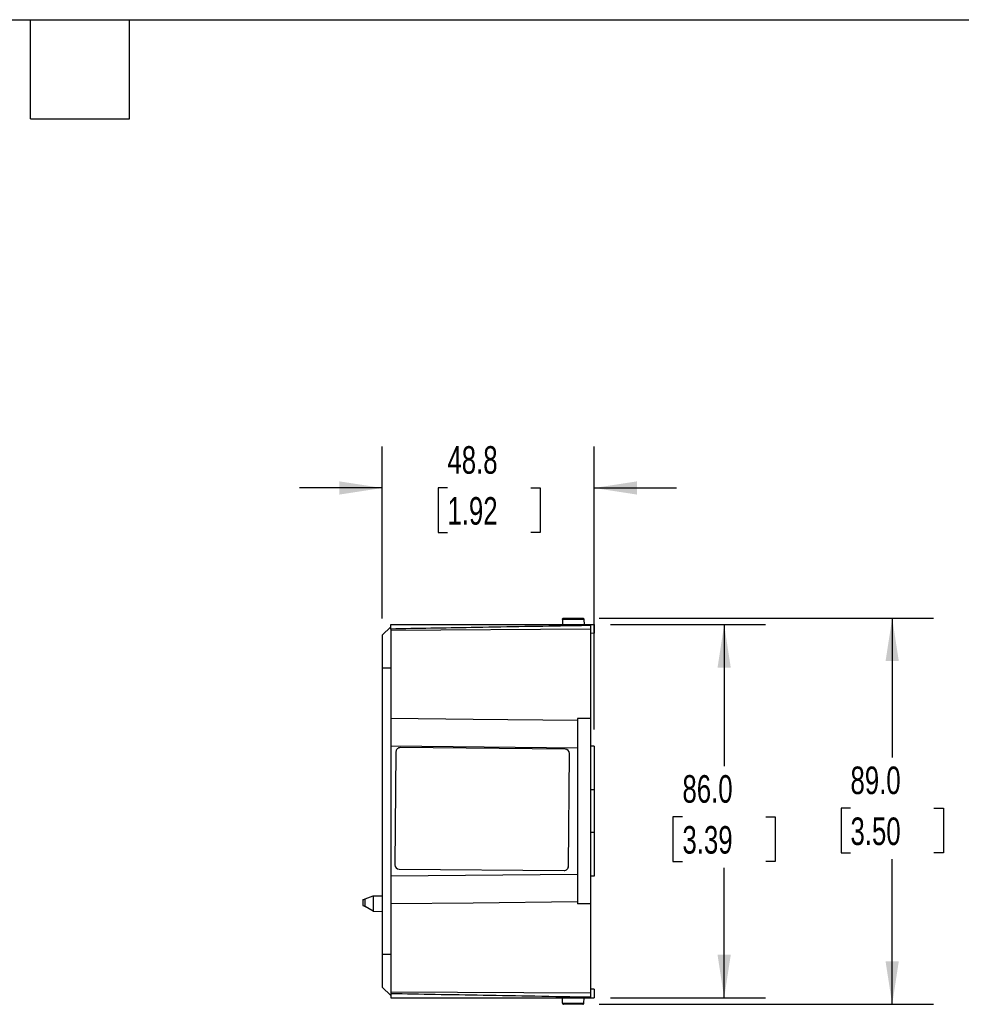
# Model space of a CAD drawing. Header units: millimetres. Extents: x 19 to 819, y 19 to 629.
# Tile 13 of 17: x 405 to 622, y 402 to 629. Entities that reach past the tile are written whole.
import ezdxf

# ---------------------------------------------------------------- set-up
doc = ezdxf.new("R2010")
doc.units = ezdxf.units.MM
doc.header["$LTSCALE"] = 3
doc.linetypes.add('SLD-Solid', pattern=[0])
doc.layers.add('DIMENSIONS', color=140, linetype='SLD-Solid', lineweight=25)
doc.layers.add('TEXT', color=140, linetype='SLD-Solid', lineweight=25)
doc.styles.add('SLDTEXTSTYLE0', font='TXT', dxfattribs={"width": 0.7})
doc.dimstyles.new('SLDDIMSTYLE2', dxfattribs={"dimtxt": 6.474023, "dimasz": 9.906, "dimexe": 0, "dimexo": 0.0625, "dimgap": 1.618506, "dimtad": 0, "dimtih": 1, "dimtoh": 1, "dimdec": 1, "dimrnd": 1e-09, "dimzin": 4, "dimdsep": 46, "dimtxsty": 'SLDTEXTSTYLE0', "dimsah": 1, "dimcen": 0.09, "dimadec": 0, "dimazin": 1, "dimtfac": 1, "dimtdec": 1, "dimtofl": 0, "dimtmove": 0, "dimatfit": 3, "dimfxl": 0, "dimfrac": 2, "dimtolj": 1, "dimtzin": 12, "dimarcsym": 0})
doc.dimstyles.new('SLDDIMSTYLE5', dxfattribs={"dimtxt": 6.474023, "dimasz": 9.906, "dimexe": 0, "dimexo": 0.0625, "dimgap": 1.618506, "dimtad": 0, "dimtih": 1, "dimtoh": 1, "dimdec": 1, "dimrnd": 1e-09, "dimzin": 12, "dimdsep": 46, "dimtxsty": 'SLDTEXTSTYLE0', "dimsah": 1, "dimcen": 0.09, "dimadec": 0, "dimazin": 3, "dimtfac": 1, "dimtdec": 1, "dimtmove": 0, "dimatfit": 0, "dimfxl": 0, "dimfrac": 2, "dimtolj": 1, "dimtzin": 12, "dimarcsym": 0})

# ---------------------------------------------------------------- blocks, each defined once
blk = doc.blocks.new('_D_9')
at = {"layer": 'DIMENSIONS'}
for p, q in [((541.37, 489.22), (577.08, 489.22)), ((567.56, 489.22), (567.56, 456.64)), ((557.94, 444.9), (555.76, 444.9)), ((555.76, 444.9), (555.76, 434.61)), ((577.17, 444.9), (579.35, 444.9)), ((579.35, 444.9), (579.35, 434.61)), ((555.76, 434.61), (557.94, 434.61)), ((579.35, 434.61), (577.17, 434.61)), ((567.56, 403.22), (567.56, 433.16)), ((541.37, 403.22), (577.08, 403.22))]:
    blk.add_line(p, q, dxfattribs=at)
for points in [[(567.56, 489.22), (566.03, 479.32), (569.08, 479.32)], [(567.56, 403.22), (569.08, 413.13), (566.03, 413.13)]]:
    blk.add_solid(points, dxfattribs=at)
at = {"layer": 'DIMENSIONS', "char_height": 6.35, "attachment_point": 1, "style": 'SLDTEXTSTYLE0'}
for s, insert in [('86.0', (557.94, 454.54)), ('3.39', (557.94, 442.8))]:
    blk.add_mtext(s, dxfattribs=dict(at, insert=insert))
blk = doc.blocks.new('_D_10')
at = {"layer": 'DIMENSIONS'}
for p, q in [((538.76, 490.72), (615.81, 490.72)), ((606.29, 490.72), (606.29, 458.63)), ((596.67, 446.89), (594.49, 446.89)), ((594.49, 446.89), (594.49, 436.6)), ((615.9, 446.89), (618.08, 446.89)), ((618.08, 446.89), (618.08, 436.6)), ((594.49, 436.6), (596.67, 436.6)), ((618.08, 436.6), (615.9, 436.6)), ((606.29, 401.72), (606.29, 435.15)), ((538.76, 401.72), (615.81, 401.72))]:
    blk.add_line(p, q, dxfattribs=at)
for points in [[(606.29, 490.72), (604.76, 480.82), (607.81, 480.82)], [(606.29, 401.72), (607.81, 411.63), (604.76, 411.63)]]:
    blk.add_solid(points, dxfattribs=at)
at = {"layer": 'DIMENSIONS', "char_height": 6.35, "attachment_point": 1, "style": 'SLDTEXTSTYLE0'}
for s, insert in [('89.0', (596.67, 456.52)), ('3.50', (596.67, 444.78))]:
    blk.add_mtext(s, dxfattribs=dict(at, insert=insert))
blk = doc.blocks.new('_D_11')
at = {"layer": 'DIMENSIONS'}
for p, q in [((488.76, 490.61), (488.76, 530.25)), ((537.56, 465.03), (537.56, 530.25)), ((488.76, 520.72), (469.71, 520.72)), ((503.77, 520.72), (501.6, 520.72)), ((501.6, 520.72), (501.6, 510.43)), ((523.01, 520.72), (525.18, 520.72)), ((525.18, 520.72), (525.18, 510.43)), ((537.56, 520.72), (556.61, 520.72)), ((501.6, 510.43), (503.77, 510.43)), ((525.18, 510.43), (523.01, 510.43))]:
    blk.add_line(p, q, dxfattribs=at)
for points in [[(488.76, 520.72), (478.85, 522.25), (478.85, 519.2)], [(537.56, 520.72), (547.46, 519.2), (547.46, 522.25)]]:
    blk.add_solid(points, dxfattribs=at)
at = {"layer": 'DIMENSIONS', "char_height": 6.35, "attachment_point": 1, "style": 'SLDTEXTSTYLE0'}
for s, insert in [('48.8', (503.77, 530.36)), ('1.92', (503.77, 518.62))]:
    blk.add_mtext(s, dxfattribs=dict(at, insert=insert))

msp = doc.modelspace()

# ---------------------------------------------------------------- linework, layer by layer
for p, q in [((530.26, 490.42), (530.26, 489.22)), ((535.25, 490.42), (530.26, 490.42)), ((530.56, 490.72), (534.95, 490.72)), ((535.25, 490.42), (535.26, 489.22)), ((490.76, 488.73), (488.76, 486.8)), ((490.76, 489.22), (536.76, 489.22)), ((490.76, 488.22), (490.76, 489.22)), ((490.76, 488.22), (490.76, 487.9)), ((536.76, 488.17), (490.76, 487.9)), ((490.76, 487.9), (490.76, 467.57)), ((536.76, 489.03), (536.76, 489.22)), ((536.76, 489.22), (537.56, 489.22)), ((536.76, 489.03), (536.76, 488.17)), ((536.76, 488.17), (536.76, 467.57)), ((537.56, 489.22), (537.56, 487.23)), ((488.76, 486.8), (488.76, 479.22)), ((537.56, 487.23), (536.76, 487.22)), ((488.76, 479.22), (488.76, 413.22)), ((490.76, 479.22), (488.76, 479.22)), ((490.76, 467.57), (490.76, 461.22)), ((536.76, 467.57), (533.76, 467.57)), ((533.76, 467.57), (533.76, 424.87)), ((536.76, 467.57), (536.76, 424.87)), ((533.76, 460.79), (490.76, 461.22)), ((490.76, 461.22), (490.76, 431.22)), ((530.9, 460.55), (492.91, 460.88)), ((492.91, 460.88), (492.91, 460.88)), ((530.9, 460.55), (492.91, 460.88)), ((537.56, 461.22), (536.76, 461.22)), ((537.56, 461.22), (537.56, 451.12)), ((491.9, 459.89), (491.67, 433.89)), ((530.9, 460.55), (530.9, 460.55)), ((531.66, 433.54), (531.89, 459.54)), ((531.67, 433.54), (531.89, 459.54)), ((531.89, 459.54), (531.89, 459.54)), ((537.56, 451.12), (536.76, 451.12)), ((537.56, 451.12), (537.56, 441.33)), ((537.56, 441.33), (536.76, 441.32)), ((537.56, 441.33), (537.56, 431.23)), ((531.66, 433.54), (531.67, 433.54)), ((533.76, 431.66), (490.76, 431.22)), ((490.76, 431.22), (490.76, 424.87)), ((492.66, 432.88), (530.66, 432.55)), ((530.66, 432.55), (530.66, 432.55)), ((537.56, 431.23), (536.76, 431.22)), ((484.78, 426), (486.66, 426.69)), ((486.69, 426.69), (486.66, 426.69)), ((486.69, 426.69), (488.76, 426.71)), ((486.69, 426.69), (486.69, 423.16)), ((484.28, 425.83), (484.28, 424.54)), ((484.78, 424.26), (484.78, 426)), ((490.76, 424.87), (490.76, 404.54)), ((536.76, 424.87), (533.76, 424.87)), ((536.76, 424.87), (536.76, 404.27)), ((486.69, 423.16), (484.78, 424.26)), ((486.69, 423.16), (488.76, 423.14)), ((488.76, 413.22), (488.76, 405.65)), ((490.76, 413.22), (488.76, 413.22)), ((490.76, 403.72), (488.76, 405.65)), ((536.76, 404.27), (490.76, 404.54)), ((490.76, 404.54), (490.76, 404.22)), ((490.76, 404.22), (490.76, 403.22)), ((537.56, 405.22), (536.76, 405.22)), ((536.76, 404.27), (536.76, 403.42)), ((537.56, 405.22), (537.56, 403.22)), ((490.76, 403.22), (536.76, 403.22)), ((530.26, 402.02), (530.26, 403.22)), ((530.26, 402.02), (535.25, 402.02)), ((534.95, 401.72), (530.56, 401.72)), ((535.25, 402.02), (535.26, 403.22)), ((536.76, 403.42), (536.76, 403.22)), ((536.76, 403.22), (537.56, 403.22))]:
    msp.add_line(p, q)
at = {"flags": 128}
for points in [[(533.76, 467.14), (509.68, 467.38), (490.76, 467.57)], [(533.76, 425.31), (509.68, 425.06), (490.76, 424.87)]]:
    msp.add_lwpolyline(points, dxfattribs=at)
for centre, start, end in [((492.9, 459.88), 89.5039, 179.5041), ((530.89, 459.55), 359.4954, 89.4952), ((530.89, 459.55), 359.4954, 89.4952), ((492.67, 433.88), 179.4954, 269.4952), ((530.66, 433.55), 269.5039, 359.5041), ((530.67, 433.55), 269.5039, 359.5041)]:
    msp.add_arc(centre, 1, start, end)
for points, knots in [([(530.26, 490.42), (530.26, 490.46), (530.27, 490.5), (530.3, 490.57), (530.32, 490.61), (530.41, 490.69), (530.49, 490.72), (530.56, 490.72)], [0, 0, 0, 0, 0.25, 0.25, 0.5, 0.5, 1, 1, 1, 1]), ([(534.95, 490.72), (535.02, 490.72), (535.1, 490.69), (535.19, 490.61), (535.21, 490.57), (535.24, 490.5), (535.25, 490.46), (535.25, 490.42)], [0, 0, 0, 0, 0.5, 0.5, 0.75, 0.75, 1, 1, 1, 1]), ([(536.76, 489.03), (534.92, 488.99), (533.08, 488.96), (531.25, 488.93), (523.9, 488.8), (516.56, 488.67), (509.21, 488.54), (503.06, 488.44), (496.91, 488.33), (490.76, 488.22)], [0, 0, 0, 0, 0.00550971, 0.00550971, 0.00550971, 0.02754854, 0.02754854, 0.02754854, 0.04600888, 0.04600888, 0.04600888, 0.04600888]), ([(484.29, 425.83), (484.29, 425.83), (484.29, 425.83), (484.47, 425.89), (484.68, 425.97), (484.78, 426)], [0, 0, 0, 0, 0.234016, 0.632966, 1, 1, 1, 1]), ([(484.29, 424.54), (484.29, 424.54), (484.29, 424.54), (484.47, 424.44), (484.68, 424.32), (484.78, 424.26)], [0, 0, 0, 0, 0.227999, 0.62393, 1, 1, 1, 1]), ([(490.76, 404.22), (494.15, 404.16), (501.23, 404.04), (512.29, 403.85), (524.23, 403.64), (532.48, 403.49), (536.76, 403.42)], [0, 0, 0, 0, 0.221313, 0.461751, 0.721313, 1, 1, 1, 1]), ([(530.26, 402.02), (530.26, 401.99), (530.27, 401.95), (530.3, 401.87), (530.32, 401.84), (530.41, 401.75), (530.49, 401.72), (530.56, 401.72)], [0, 0, 0, 0, 0.25, 0.25, 0.5, 0.5, 1, 1, 1, 1]), ([(534.95, 401.72), (535.02, 401.72), (535.1, 401.75), (535.19, 401.84), (535.21, 401.87), (535.24, 401.95), (535.25, 401.99), (535.25, 402.02)], [0, 0, 0, 0, 0.5, 0.5, 0.75, 0.75, 1, 1, 1, 1])]:
    msp.add_open_spline(points, degree=3, knots=knots)
at = {"layer": 'TEXT'}
for p, q in [((19.05, 628.65), (819.15, 628.65)), ((407.67, 605.79), (407.67, 628.65)), ((430.53, 605.79), (430.53, 628.65)), ((407.67, 605.79), (430.53, 605.79))]:
    msp.add_line(p, q, dxfattribs=at)

# ---------------------------------------------------------------- dimensions: what is measured, and where the dimension line sits
at = {"layer": 'DIMENSIONS'}
for base, p1, p2, angle, dimstyle, picture, middle in [((488.76, 520.72), (537.56, 461.22), (488.76, 486.8), 0, 'SLDDIMSTYLE5', '_D_11', (513.39, 520.72)), ((606.29, 401.72), (534.95, 490.72), (534.95, 401.72), 90, 'SLDDIMSTYLE2', '_D_10', (606.29, 446.89)), ((567.56, 403.22), (537.56, 489.22), (537.56, 403.22), 90, 'SLDDIMSTYLE2', '_D_9', (567.56, 444.9))]:
    dim = msp.add_linear_dim(base=base, p1=p1, p2=p2, angle=angle, dimstyle=dimstyle, dxfattribs=at)
    dim.commit()
    dim.dimension.update_dxf_attribs({"geometry": picture, "text_midpoint": middle, "dimtype": 160})

doc.saveas('drawing.dxf')
